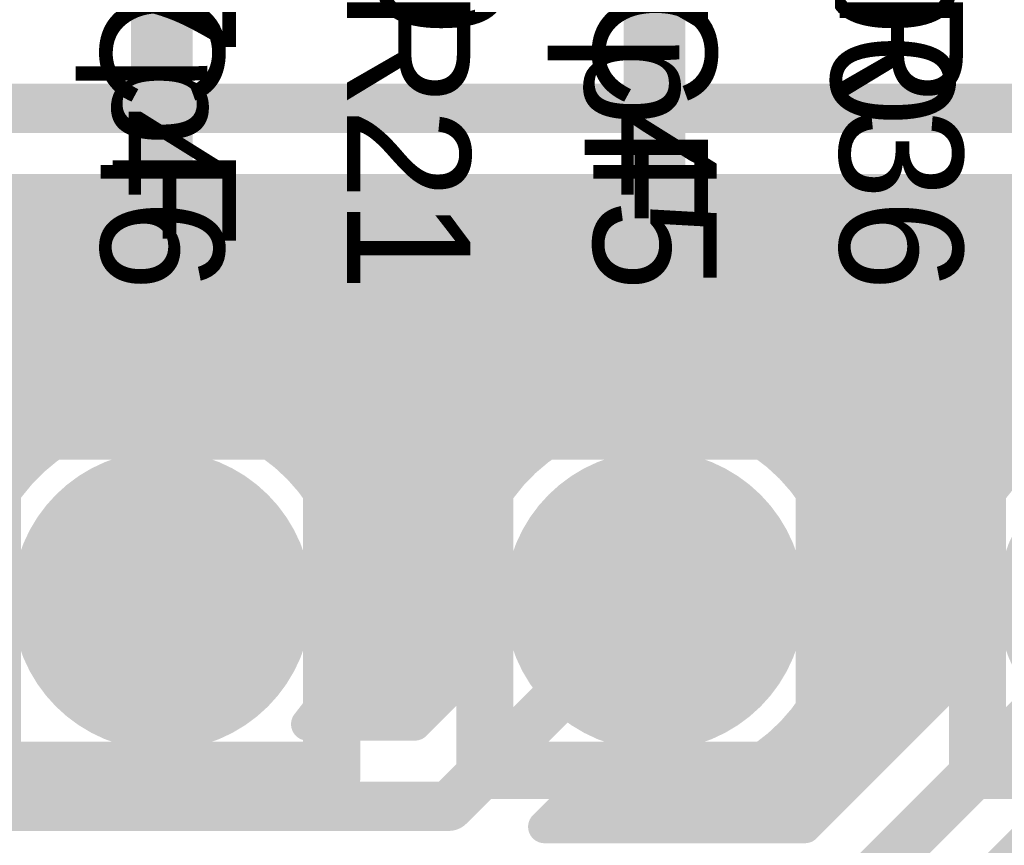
# Model space of a CAD drawing. Extents: x 7.17 to 14.1, y 4 to 11.75.
# Tile 119 of 189: x 10.07 to 10.31, y 7.8 to 8. Entities that reach past the tile are written whole.
import ezdxf

# ---------------------------------------------------------------- set-up
doc = ezdxf.new("R2010")
doc.units = 0
doc.layers.get('0').update_dxf_attribs({"linetype": 'CONTINUOUS'})
for name, color, linetype in [('BOTTOMLAYER', 5, 'CONTINUOUS'), ('BOTTOMSOLDER', 6, 'CONTINUOUS'), ('MECHANICAL1', 6, 'CONTINUOUS'), ('MULTILAYER', 9, 'CONTINUOUS'), ('TOPLAYER', 1, 'CONTINUOUS'), ('TOPOVERLAY', 2, 'CONTINUOUS'), ('TOPSOLDER', 216, 'CONTINUOUS')]:
    doc.layers.add(name, color=color, linetype=linetype)

# ---------------------------------------------------------------- blocks, each defined once
blk = doc.blocks.new('TEST_POINT_PAD_3_102')
at = {"layer": 'BOTTOMSOLDER', "const_width": 0.0365}
blk.add_lwpolyline([(-0.01825, 0, 1), (0.01825, 0, 1)], format="xyb", close=True, dxfattribs=at)
at = {"layer": 'MECHANICAL1', "const_width": 0.01}
for points in [[(0, 0.03937), (-0.03937, 0.03937)], [(-0.03937, -0.03937), (-0.03937, 0.03937)], [(0.03937, 0.03937), (0, 0.03937)], [(0.03937, -0.03937), (0.03937, 0.03937)], [(0.03937, -0.03937), (-0.03937, -0.03937)]]:
    blk.add_lwpolyline(points, dxfattribs=at)
at = {"layer": 'MECHANICAL1', "const_width": 0.005}
for points in [[(-0.04187, 0.03937, 1), (-0.03687, 0.03937, 1)], [(-0.04187, 0.03937, 1), (-0.03687, 0.03937, 1)], [(-0.0025, 0.03937, 1), (0.0025, 0.03937, 1)], [(-0.0025, 0.03937, 1), (0.0025, 0.03937, 1)], [(0.03687, 0.03937, 1), (0.04187, 0.03937, 1)], [(0.03687, 0.03937, 1), (0.04187, 0.03937, 1)], [(-0.04187, -0.03937, 1), (-0.03687, -0.03937, 1)], [(-0.04187, -0.03937, 1), (-0.03687, -0.03937, 1)], [(0.03687, -0.03937, 1), (0.04187, -0.03937, 1)], [(0.03687, -0.03937, 1), (0.04187, -0.03937, 1)]]:
    blk.add_lwpolyline(points, format="xyb", close=True, dxfattribs=at)
at = {"layer": 'MULTILAYER', "const_width": 0.0325}
blk.add_lwpolyline([(-0.01625, 0, 1), (0.01625, 0, 1)], format="xyb", close=True, dxfattribs=at)
at = {"layer": 'TOPOVERLAY', "const_width": 0.01}
for points in [[(0.043307, 0.043307), (-0.043307, 0.043307)], [(-0.043307, -0.043307), (-0.043307, 0.043307)], [(0.043307, 0.03937), (0.043307, 0.043307)], [(0.043307, -0.043307), (0.043307, 0.03937)], [(0.043307, -0.043307), (-0.043307, -0.043307)]]:
    blk.add_lwpolyline(points, dxfattribs=at)
at = {"layer": 'TOPOVERLAY', "const_width": 0.005}
for points in [[(-0.045807, 0.043307, 1), (-0.040807, 0.043307, 1)], [(-0.045807, 0.043307, 1), (-0.040807, 0.043307, 1)], [(0.040807, 0.043307, 1), (0.045807, 0.043307, 1)], [(0.040807, 0.043307, 1), (0.045807, 0.043307, 1)], [(0.040807, 0.03937, 1), (0.045807, 0.03937, 1)], [(0.040807, 0.03937, 1), (0.045807, 0.03937, 1)], [(-0.045807, -0.043307, 1), (-0.040807, -0.043307, 1)], [(-0.045807, -0.043307, 1), (-0.040807, -0.043307, 1)], [(0.040807, -0.043307, 1), (0.045807, -0.043307, 1)], [(0.040807, -0.043307, 1), (0.045807, -0.043307, 1)]]:
    blk.add_lwpolyline(points, format="xyb", close=True, dxfattribs=at)
at = {"layer": 'TOPSOLDER', "const_width": 0.0365}
blk.add_lwpolyline([(-0.01825, 0, 1), (0.01825, 0, 1)], format="xyb", close=True, dxfattribs=at)
blk = doc.blocks.new('TEST_POINT_PAD_3_112')
at = {"layer": 'BOTTOMSOLDER', "const_width": 0.0365}
blk.add_lwpolyline([(-0.01825, 0, 1), (0.01825, 0, 1)], format="xyb", close=True, dxfattribs=at)
at = {"layer": 'MECHANICAL1', "const_width": 0.01}
for points in [[(-0.03937, -0.03937), (-0.03937, 0.03937)], [(0, 0.03937), (-0.03937, 0.03937)], [(0.03937, 0.03937), (0, 0.03937)], [(0.03937, -0.03937), (0.03937, 0.03937)], [(0.03937, -0.03937), (-0.03937, -0.03937)]]:
    blk.add_lwpolyline(points, dxfattribs=at)
at = {"layer": 'MECHANICAL1', "const_width": 0.005}
for points in [[(-0.04187, 0.03937, 1), (-0.03687, 0.03937, 1)], [(-0.04187, 0.03937, 1), (-0.03687, 0.03937, 1)], [(-0.0025, 0.03937, 1), (0.0025, 0.03937, 1)], [(-0.0025, 0.03937, 1), (0.0025, 0.03937, 1)], [(0.03687, 0.03937, 1), (0.04187, 0.03937, 1)], [(0.03687, 0.03937, 1), (0.04187, 0.03937, 1)], [(-0.04187, -0.03937, 1), (-0.03687, -0.03937, 1)], [(-0.04187, -0.03937, 1), (-0.03687, -0.03937, 1)], [(0.03687, -0.03937, 1), (0.04187, -0.03937, 1)], [(0.03687, -0.03937, 1), (0.04187, -0.03937, 1)]]:
    blk.add_lwpolyline(points, format="xyb", close=True, dxfattribs=at)
at = {"layer": 'MULTILAYER', "const_width": 0.0325}
blk.add_lwpolyline([(-0.01625, 0, 1), (0.01625, 0, 1)], format="xyb", close=True, dxfattribs=at)
at = {"layer": 'TOPOVERLAY', "const_width": 0.01}
for points in [[(-0.043307, -0.043307), (-0.043307, 0.043307)], [(0.043307, 0.043307), (-0.043307, 0.043307)], [(0.043307, 0.03937), (0.043307, 0.043307)], [(0.043307, -0.043307), (0.043307, 0.03937)], [(0.043307, -0.043307), (-0.043307, -0.043307)]]:
    blk.add_lwpolyline(points, dxfattribs=at)
at = {"layer": 'TOPOVERLAY', "const_width": 0.005}
for points in [[(-0.045807, 0.043307, 1), (-0.040807, 0.043307, 1)], [(-0.045807, 0.043307, 1), (-0.040807, 0.043307, 1)], [(0.040807, 0.043307, 1), (0.045807, 0.043307, 1)], [(0.040807, 0.043307, 1), (0.045807, 0.043307, 1)], [(0.040807, 0.03937, 1), (0.045807, 0.03937, 1)], [(0.040807, 0.03937, 1), (0.045807, 0.03937, 1)], [(-0.045807, -0.043307, 1), (-0.040807, -0.043307, 1)], [(-0.045807, -0.043307, 1), (-0.040807, -0.043307, 1)], [(0.040807, -0.043307, 1), (0.045807, -0.043307, 1)], [(0.040807, -0.043307, 1), (0.045807, -0.043307, 1)]]:
    blk.add_lwpolyline(points, format="xyb", close=True, dxfattribs=at)
at = {"layer": 'TOPSOLDER', "const_width": 0.0365}
blk.add_lwpolyline([(-0.01825, 0, 1), (0.01825, 0, 1)], format="xyb", close=True, dxfattribs=at)
blk = doc.blocks.new('TEST_POINT_PAD_3_113')
at = {"layer": 'BOTTOMSOLDER', "const_width": 0.0365}
blk.add_lwpolyline([(-0.01825, 0, 1), (0.01825, 0, 1)], format="xyb", close=True, dxfattribs=at)
at = {"layer": 'MECHANICAL1', "const_width": 0.01}
for points in [[(0, 0.03937), (-0.03937, 0.03937)], [(-0.03937, -0.03937), (-0.03937, 0.03937)], [(0.03937, 0.03937), (0, 0.03937)], [(0.03937, -0.03937), (0.03937, 0.03937)], [(0.03937, -0.03937), (-0.03937, -0.03937)]]:
    blk.add_lwpolyline(points, dxfattribs=at)
at = {"layer": 'MECHANICAL1', "const_width": 0.005}
for points in [[(-0.04187, 0.03937, 1), (-0.03687, 0.03937, 1)], [(-0.04187, 0.03937, 1), (-0.03687, 0.03937, 1)], [(-0.0025, 0.03937, 1), (0.0025, 0.03937, 1)], [(-0.0025, 0.03937, 1), (0.0025, 0.03937, 1)], [(0.03687, 0.03937, 1), (0.04187, 0.03937, 1)], [(0.03687, 0.03937, 1), (0.04187, 0.03937, 1)], [(-0.04187, -0.03937, 1), (-0.03687, -0.03937, 1)], [(-0.04187, -0.03937, 1), (-0.03687, -0.03937, 1)], [(0.03687, -0.03937, 1), (0.04187, -0.03937, 1)], [(0.03687, -0.03937, 1), (0.04187, -0.03937, 1)]]:
    blk.add_lwpolyline(points, format="xyb", close=True, dxfattribs=at)
at = {"layer": 'MULTILAYER', "const_width": 0.0325}
blk.add_lwpolyline([(-0.01625, 0, 1), (0.01625, 0, 1)], format="xyb", close=True, dxfattribs=at)
at = {"layer": 'TOPOVERLAY', "const_width": 0.01}
for points in [[(0.043307, 0.043307), (-0.043307, 0.043307)], [(-0.043307, -0.043307), (-0.043307, 0.043307)], [(0.043307, 0.03937), (0.043307, 0.043307)], [(0.043307, -0.043307), (0.043307, 0.03937)], [(0.043307, -0.043307), (-0.043307, -0.043307)]]:
    blk.add_lwpolyline(points, dxfattribs=at)
at = {"layer": 'TOPOVERLAY', "const_width": 0.005}
for points in [[(-0.045807, 0.043307, 1), (-0.040807, 0.043307, 1)], [(-0.045807, 0.043307, 1), (-0.040807, 0.043307, 1)], [(0.040807, 0.043307, 1), (0.045807, 0.043307, 1)], [(0.040807, 0.043307, 1), (0.045807, 0.043307, 1)], [(0.040807, 0.03937, 1), (0.045807, 0.03937, 1)], [(0.040807, 0.03937, 1), (0.045807, 0.03937, 1)], [(-0.045807, -0.043307, 1), (-0.040807, -0.043307, 1)], [(-0.045807, -0.043307, 1), (-0.040807, -0.043307, 1)], [(0.040807, -0.043307, 1), (0.045807, -0.043307, 1)], [(0.040807, -0.043307, 1), (0.045807, -0.043307, 1)]]:
    blk.add_lwpolyline(points, format="xyb", close=True, dxfattribs=at)
at = {"layer": 'TOPSOLDER', "const_width": 0.0365}
blk.add_lwpolyline([(-0.01825, 0, 1), (0.01825, 0, 1)], format="xyb", close=True, dxfattribs=at)

msp = doc.modelspace()

# ---------------------------------------------------------------- linework, layer by layer
at = {"layer": 'BOTTOMLAYER'}
for points, const_width in [([(9.997405, 7.979904), (10.402405, 7.979904)], 0.012), ([(9.987182, 7.88), (10.067086, 7.959904)], 0.008), ([(9.994253, 7.88), (10.074157, 7.959904)], 0.008), ([(10.001324, 7.88), (10.081228, 7.959904)], 0.008), ([(10.005689, 7.959904), (10.378069, 7.959904)], 0.008), ([(10.007703, 7.959904), (10.071999, 7.895608)], 0.008), ([(10.008395, 7.88), (10.088299, 7.959904)], 0.008), ([(10.014774, 7.959904), (10.076037, 7.898641)], 0.008), ([(10.015466, 7.88), (10.09537, 7.959904)], 0.008), ([(10.021845, 7.959904), (10.080479, 7.90127)], 0.008), ([(10.022537, 7.88), (10.102441, 7.959904)], 0.008), ([(10.028916, 7.959904), (10.085362, 7.903458)], 0.008), ([(10.029608, 7.88), (10.109512, 7.959904)], 0.008), ([(10.035987, 7.959904), (10.090749, 7.905142)], 0.008), ([(10.036679, 7.88), (10.116584, 7.959904)], 0.008), ([(10.043058, 7.959904), (10.096749, 7.906213)], 0.008), ([(10.043751, 7.88), (10.123655, 7.959904)], 0.008), ([(10.05013, 7.959904), (10.103563, 7.90647)], 0.008), ([(10.050822, 7.88), (10.130726, 7.959904)], 0.008), ([(10.057201, 7.959904), (10.111634, 7.905471)], 0.008), ([(10.064272, 7.959904), (10.122472, 7.901704)], 0.008), ([(10.071343, 7.959904), (10.175609, 7.855638)], 0.008), ([(10.077433, 7.89954), (10.137797, 7.959904)], 0.008), ([(10.078414, 7.959904), (10.17549, 7.862828)], 0.008), ([(10.085485, 7.959904), (10.176301, 7.869088)], 0.008), ([(10.089883, 7.904919), (10.144868, 7.959904)], 0.008), ([(10.092556, 7.959904), (10.177782, 7.874678)], 0.008), ([(10.098403, 7.906368), (10.151939, 7.959904)], 0.008), ([(10.099627, 7.959904), (10.179799, 7.879733)], 0.008), ([(10.105469, 7.906363), (10.15901, 7.959904)], 0.008), ([(10.106698, 7.959904), (10.182275, 7.884327)], 0.008), ([(10.111645, 7.905468), (10.166081, 7.959904)], 0.008), ([(10.113769, 7.959904), (10.185167, 7.888507)], 0.008), ([(10.117171, 7.903922), (10.173152, 7.959904)], 0.008), ([(10.12084, 7.959904), (10.188449, 7.892296)], 0.008), ([(10.12217, 7.901851), (10.180223, 7.959904)], 0.008), ([(10.126717, 7.899326), (10.187295, 7.959904)], 0.008), ([(10.127912, 7.959904), (10.192113, 7.895703)], 0.008), ([(10.130852, 7.89639), (10.194366, 7.959904)], 0.008), ([(10.134598, 7.893066), (10.201437, 7.959904)], 0.008), ([(10.134983, 7.959904), (10.196162, 7.898725)], 0.008), ([(10.137963, 7.88936), (10.208508, 7.959904)], 0.008), ([(10.140941, 7.885266), (10.215579, 7.959904)], 0.008), ([(10.142054, 7.959904), (10.200617, 7.901341)], 0.008), ([(10.14351, 7.880764), (10.22265, 7.959904)], 0.008), ([(10.145632, 7.875815), (10.229721, 7.959904)], 0.008), ([(10.147238, 7.870349), (10.236792, 7.959904)], 0.008), ([(10.148209, 7.86425), (10.243863, 7.959904)], 0.008), ([(10.148325, 7.857295), (10.250934, 7.959904)], 0.008), ([(10.149125, 7.959904), (10.205513, 7.903516)], 0.008), ([(10.156196, 7.959904), (10.210917, 7.905183)], 0.008), ([(10.163267, 7.959904), (10.216937, 7.906234)], 0.008), ([(10.170338, 7.959904), (10.22378, 7.906462)], 0.008), ([(10.177409, 7.959904), (10.231901, 7.905413)], 0.008), ([(10.184456, 7.959904), (10.242839, 7.901521)], 0.008), ([(10.191527, 7.959904), (10.29559, 7.855841)], 0.008), ([(10.197967, 7.899866), (10.258005, 7.959904)], 0.008), ([(10.198598, 7.959904), (10.295501, 7.863001)], 0.008), ([(10.205669, 7.959904), (10.296332, 7.869242)], 0.008), ([(10.210167, 7.904994), (10.265077, 7.959904)], 0.008), ([(10.21274, 7.959904), (10.297828, 7.874817)], 0.008), ([(10.218628, 7.906384), (10.272148, 7.959904)], 0.008), ([(10.219812, 7.959904), (10.299857, 7.879858)], 0.008), ([(10.225663, 7.906348), (10.279219, 7.959904)], 0.008), ([(10.226883, 7.959904), (10.302345, 7.884441)], 0.008), ([(10.231817, 7.905431), (10.28629, 7.959904)], 0.008), ([(10.233954, 7.959904), (10.305247, 7.88861)], 0.008), ([(10.237325, 7.903868), (10.293361, 7.959904)], 0.008), ([(10.241025, 7.959904), (10.30854, 7.892389)], 0.008), ([(10.242311, 7.901783), (10.300432, 7.959904)], 0.008), ([(10.246845, 7.899246), (10.307503, 7.959904)], 0.008), ([(10.248096, 7.959904), (10.312213, 7.895787)], 0.008), ([(10.250968, 7.896298), (10.314574, 7.959904)], 0.008), ([(10.254703, 7.892962), (10.321645, 7.959904)], 0.008), ([(10.255167, 7.959904), (10.316273, 7.898798)], 0.008), ([(10.258057, 7.889244), (10.328717, 7.959904)], 0.008), ([(10.261023, 7.885139), (10.335788, 7.959904)], 0.008), ([(10.262238, 7.959904), (10.320738, 7.901404)], 0.008), ([(10.26358, 7.880625), (10.342859, 7.959904)], 0.008), ([(10.265687, 7.875661), (10.34993, 7.959904)], 0.008), ([(10.267276, 7.870179), (10.357001, 7.959904)], 0.008), ([(10.268227, 7.864058), (10.364072, 7.959904)], 0.008), ([(10.268312, 7.857073), (10.371143, 7.959904)], 0.008), ([(10.269309, 7.959904), (10.325647, 7.903566)], 0.008), ([(10.27638, 7.959904), (10.331065, 7.905219)], 0.008), ([(10.283451, 7.959904), (10.337104, 7.906252)], 0.008), ([(10.290522, 7.959904), (10.343972, 7.906454)], 0.008), ([(10.297594, 7.959904), (10.352138, 7.90536)], 0.008), ([(10.304665, 7.959904), (10.363266, 7.901303)], 0.008), ([(10.00316, 7.957375), (10.068347, 7.892189)], 0.008), ([(9.999625, 7.95384), (10.065076, 7.888389)], 0.008), ([(10.147079, 7.848977), (10.182038, 7.883937)], 0.008), ([(10.26701, 7.8487), (10.301736, 7.883425)], 0.008), ([(10.143608, 7.880568), (10.177292, 7.846883)], 0.008), ([(10.263425, 7.880935), (10.297217, 7.847143)], 0.008), ([(10.142505, 7.837332), (10.17691, 7.871737)], 0.008), ([(10.147375, 7.86973), (10.175362, 7.841742)], 0.008), ([(10.262232, 7.836851), (10.296837, 7.871456)], 0.008), ([(10.267317, 7.869997), (10.295467, 7.841847)], 0.008), ([(10.142148, 7.829904), (10.17552, 7.863276)], 0.008), ([(10.237356, 7.804904), (10.295504, 7.863052)], 0.008), ([(9.257501, 7.86), (10.101904, 7.86)], 0.012), ([(10.148374, 7.861659), (10.171827, 7.838207)], 0.008), ([(10.171808, 7.809904), (10.221904, 7.86)], 0.012), ([(10.266808, 7.784904), (10.341904, 7.86)], 0.012), ([(10.268366, 7.861876), (10.291931, 7.838311)], 0.008), ([(10.149219, 7.829904), (10.175556, 7.856241)], 0.008), ([(10.244428, 7.804904), (10.295572, 7.856049)], 0.008), ([(10.148117, 7.854845), (10.168291, 7.834671)], 0.008), ([(10.268138, 7.855033), (10.288396, 7.834776)], 0.008), ([(10.147046, 7.848845), (10.164756, 7.831136)], 0.008), ([(10.15629, 7.829904), (10.176473, 7.850087)], 0.008), ([(10.251499, 7.804904), (10.296511, 7.849916)], 0.008), ([(10.267087, 7.849013), (10.28486, 7.83124)], 0.008), ([(10.145362, 7.843458), (10.158916, 7.829904)], 0.008), ([(10.163361, 7.829904), (10.178036, 7.844579)], 0.008), ([(10.163524, 7.829904), (10.178078, 7.844458)], 0.008), ([(10.258524, 7.804904), (10.298078, 7.844458)], 0.008), ([(10.26542, 7.843609), (10.281324, 7.827705)], 0.008), ([(10.143174, 7.838575), (10.151845, 7.829904)], 0.008), ([(10.263245, 7.838713), (10.277789, 7.824169)], 0.008), ([(10.140545, 7.834133), (10.144774, 7.829904)], 0.008), ([(10.260629, 7.834258), (10.274253, 7.820633)], 0.008), ([(10.137351, 7.829904), (10.163524, 7.829904)], 0.008), ([(10.257607, 7.830209), (10.270718, 7.817098)], 0.008), ([(10.2542, 7.826545), (10.267182, 7.813562)], 0.008), ([(10.250411, 7.823263), (10.263647, 7.810027)], 0.008), ([(10.230285, 7.804904), (10.245053, 7.819672)], 0.008), ([(10.246231, 7.820371), (10.260111, 7.806491)], 0.008), ([(10.241637, 7.817895), (10.254627, 7.804904)], 0.008), ([(10.106851, 7.596617), (10.326396, 7.816162)], 0.008), ([(10.195092, 7.804904), (10.206362, 7.816174)], 0.008), ([(10.202001, 7.804904), (10.211725, 7.814628)], 0.008), ([(10.208787, 7.815388), (10.219272, 7.804904)], 0.008), ([(10.223214, 7.804904), (10.233204, 7.814894)], 0.008), ([(10.236583, 7.815878), (10.247556, 7.804904)], 0.008), ([(10.280982, 7.770794), (10.326362, 7.816174)], 0.008), ([(10.203646, 7.813458), (10.212201, 7.804904)], 0.008), ([(10.209072, 7.804904), (10.217845, 7.813677)], 0.008), ([(10.216143, 7.804904), (10.224831, 7.813592)], 0.008), ([(10.217542, 7.813705), (10.226343, 7.804904)], 0.008), ([(10.224732, 7.813586), (10.233414, 7.804904)], 0.008), ([(10.230992, 7.814397), (10.240485, 7.804904)], 0.008), ([(10.047405, 7.809904), (10.171808, 7.809904)], 0.012), ([(10.200111, 7.809923), (10.205129, 7.804904)], 0.008), ([(10.195092, 7.804904), (10.258524, 7.804904)], 0.008), ([(10.309609, 7.79942), (11.554852, 6.554177)], 0.008)]:
    msp.add_lwpolyline(points, dxfattribs=dict(at, const_width=const_width))
for points, const_width in [([(10.062272, 7.959904, 1), (10.066272, 7.959904, 1)], 0.004), ([(10.065086, 7.959904, 1), (10.069086, 7.959904, 1)], 0.004), ([(10.069343, 7.959904, 1), (10.073343, 7.959904, 1)], 0.004), ([(10.072157, 7.959904, 1), (10.076157, 7.959904, 1)], 0.004), ([(10.076414, 7.959904, 1), (10.080414, 7.959904, 1)], 0.004), ([(10.079228, 7.959904, 1), (10.083228, 7.959904, 1)], 0.004), ([(10.083485, 7.959904, 1), (10.087485, 7.959904, 1)], 0.004), ([(10.086299, 7.959904, 1), (10.090299, 7.959904, 1)], 0.004), ([(10.090556, 7.959904, 1), (10.094556, 7.959904, 1)], 0.004), ([(10.09337, 7.959904, 1), (10.09737, 7.959904, 1)], 0.004), ([(10.097627, 7.959904, 1), (10.101627, 7.959904, 1)], 0.004), ([(10.100441, 7.959904, 1), (10.104441, 7.959904, 1)], 0.004), ([(10.104698, 7.959904, 1), (10.108698, 7.959904, 1)], 0.004), ([(10.107512, 7.959904, 1), (10.111512, 7.959904, 1)], 0.004), ([(10.111769, 7.959904, 1), (10.115769, 7.959904, 1)], 0.004), ([(10.114584, 7.959904, 1), (10.118583, 7.959904, 1)], 0.004), ([(10.11884, 7.959904, 1), (10.122841, 7.959904, 1)], 0.004), ([(10.121655, 7.959904, 1), (10.125655, 7.959904, 1)], 0.004), ([(10.125912, 7.959904, 1), (10.129912, 7.959904, 1)], 0.004), ([(10.128726, 7.959904, 1), (10.132726, 7.959904, 1)], 0.004), ([(10.132983, 7.959904, 1), (10.136983, 7.959904, 1)], 0.004), ([(10.135797, 7.959904, 1), (10.139797, 7.959904, 1)], 0.004), ([(10.140054, 7.959904, 1), (10.144054, 7.959904, 1)], 0.004), ([(10.142868, 7.959904, 1), (10.146868, 7.959904, 1)], 0.004), ([(10.147125, 7.959904, 1), (10.151125, 7.959904, 1)], 0.004), ([(10.149939, 7.959904, 1), (10.153939, 7.959904, 1)], 0.004), ([(10.154196, 7.959904, 1), (10.158196, 7.959904, 1)], 0.004), ([(10.15701, 7.959904, 1), (10.16101, 7.959904, 1)], 0.004), ([(10.161267, 7.959904, 1), (10.165267, 7.959904, 1)], 0.004), ([(10.164081, 7.959904, 1), (10.168081, 7.959904, 1)], 0.004), ([(10.168338, 7.959904, 1), (10.172338, 7.959904, 1)], 0.004), ([(10.171152, 7.959904, 1), (10.175152, 7.959904, 1)], 0.004), ([(10.175409, 7.959904, 1), (10.179409, 7.959904, 1)], 0.004), ([(10.178223, 7.959904, 1), (10.182223, 7.959904, 1)], 0.004), ([(10.182456, 7.959904, 1), (10.186456, 7.959904, 1)], 0.004), ([(10.185294, 7.959904, 1), (10.189295, 7.959904, 1)], 0.004), ([(10.189527, 7.959904, 1), (10.193527, 7.959904, 1)], 0.004), ([(10.192366, 7.959904, 1), (10.196366, 7.959904, 1)], 0.004), ([(10.196598, 7.959904, 1), (10.200598, 7.959904, 1)], 0.004), ([(10.199437, 7.959904, 1), (10.203437, 7.959904, 1)], 0.004), ([(10.203669, 7.959904, 1), (10.207669, 7.959904, 1)], 0.004), ([(10.206508, 7.959904, 1), (10.210508, 7.959904, 1)], 0.004), ([(10.21074, 7.959904, 1), (10.21474, 7.959904, 1)], 0.004), ([(10.213579, 7.959904, 1), (10.217579, 7.959904, 1)], 0.004), ([(10.217811, 7.959904, 1), (10.221811, 7.959904, 1)], 0.004), ([(10.22065, 7.959904, 1), (10.22465, 7.959904, 1)], 0.004), ([(10.224883, 7.959904, 1), (10.228883, 7.959904, 1)], 0.004), ([(10.227721, 7.959904, 1), (10.231721, 7.959904, 1)], 0.004), ([(10.231954, 7.959904, 1), (10.235954, 7.959904, 1)], 0.004), ([(10.234792, 7.959904, 1), (10.238792, 7.959904, 1)], 0.004), ([(10.239025, 7.959904, 1), (10.243025, 7.959904, 1)], 0.004), ([(10.241863, 7.959904, 1), (10.245863, 7.959904, 1)], 0.004), ([(10.246096, 7.959904, 1), (10.250096, 7.959904, 1)], 0.004), ([(10.248934, 7.959904, 1), (10.252934, 7.959904, 1)], 0.004), ([(10.253167, 7.959904, 1), (10.257167, 7.959904, 1)], 0.004), ([(10.256006, 7.959904, 1), (10.260006, 7.959904, 1)], 0.004), ([(10.260238, 7.959904, 1), (10.264238, 7.959904, 1)], 0.004), ([(10.263077, 7.959904, 1), (10.267077, 7.959904, 1)], 0.004), ([(10.267309, 7.959904, 1), (10.271309, 7.959904, 1)], 0.004), ([(10.270148, 7.959904, 1), (10.274148, 7.959904, 1)], 0.004), ([(10.27438, 7.959904, 1), (10.27838, 7.959904, 1)], 0.004), ([(10.277219, 7.959904, 1), (10.281219, 7.959904, 1)], 0.004), ([(10.281451, 7.959904, 1), (10.285451, 7.959904, 1)], 0.004), ([(10.28429, 7.959904, 1), (10.28829, 7.959904, 1)], 0.004), ([(10.288522, 7.959904, 1), (10.292523, 7.959904, 1)], 0.004), ([(10.291361, 7.959904, 1), (10.295361, 7.959904, 1)], 0.004), ([(10.295594, 7.959904, 1), (10.299594, 7.959904, 1)], 0.004), ([(10.298432, 7.959904, 1), (10.302432, 7.959904, 1)], 0.004), ([(10.302665, 7.959904, 1), (10.306665, 7.959904, 1)], 0.004), ([(10.305503, 7.959904, 1), (10.309503, 7.959904, 1)], 0.004), ([(10.094749, 7.906213, 1), (10.098749, 7.906213, 1)], 0.004), ([(10.096403, 7.906368, 1), (10.100403, 7.906368, 1)], 0.004), ([(10.101563, 7.90647, 1), (10.105563, 7.90647, 1)], 0.004), ([(10.103469, 7.906363, 1), (10.107469, 7.906363, 1)], 0.004), ([(10.214937, 7.906234, 1), (10.218937, 7.906234, 1)], 0.004), ([(10.216628, 7.906384, 1), (10.220628, 7.906384, 1)], 0.004), ([(10.22178, 7.906462, 1), (10.22578, 7.906462, 1)], 0.004), ([(10.223663, 7.906348, 1), (10.227663, 7.906348, 1)], 0.004), ([(10.083362, 7.903458, 1), (10.087362, 7.903458, 1)], 0.004), ([(10.087883, 7.904919, 1), (10.091883, 7.904919, 1)], 0.004), ([(10.088749, 7.905142, 1), (10.092749, 7.905142, 1)], 0.004), ([(10.109634, 7.905471, 1), (10.113634, 7.905471, 1)], 0.004), ([(10.109645, 7.905468, 1), (10.113645, 7.905468, 1)], 0.004), ([(10.115171, 7.903922, 1), (10.119171, 7.903922, 1)], 0.004), ([(10.203513, 7.903516, 1), (10.207513, 7.903516, 1)], 0.004), ([(10.208167, 7.904994, 1), (10.212167, 7.904994, 1)], 0.004), ([(10.208917, 7.905183, 1), (10.212917, 7.905183, 1)], 0.004), ([(10.229817, 7.905431, 1), (10.233817, 7.905431, 1)], 0.004), ([(10.2299, 7.905413, 1), (10.233901, 7.905413, 1)], 0.004), ([(10.235325, 7.903868, 1), (10.239325, 7.903868, 1)], 0.004), ([(10.078479, 7.90127, 1), (10.082479, 7.90127, 1)], 0.004), ([(10.120171, 7.901851, 1), (10.12417, 7.901851, 1)], 0.004), ([(10.120472, 7.901704, 1), (10.124472, 7.901704, 1)], 0.004), ([(10.198617, 7.901341, 1), (10.202617, 7.901341, 1)], 0.004), ([(10.240311, 7.901783, 1), (10.244311, 7.901783, 1)], 0.004), ([(10.240839, 7.901521, 1), (10.244839, 7.901521, 1)], 0.004), ([(10.074037, 7.898641, 1), (10.078037, 7.898641, 1)], 0.004), ([(10.075433, 7.89954, 1), (10.079433, 7.89954, 1)], 0.004), ([(10.124717, 7.899326, 1), (10.128717, 7.899326, 1)], 0.004), ([(10.194162, 7.898725, 1), (10.198162, 7.898725, 1)], 0.004), ([(10.195967, 7.899866, 1), (10.199967, 7.899866, 1)], 0.004), ([(10.244845, 7.899246, 1), (10.248845, 7.899246, 1)], 0.004), ([(10.128852, 7.89639, 1), (10.132852, 7.89639, 1)], 0.004), ([(10.248968, 7.896298, 1), (10.252968, 7.896298, 1)], 0.004), ([(10.069999, 7.895608, 1), (10.073999, 7.895608, 1)], 0.004), ([(10.190112, 7.895703, 1), (10.194112, 7.895703, 1)], 0.004), ([(10.066347, 7.892189, 1), (10.070347, 7.892189, 1)], 0.004), ([(10.132598, 7.893066, 1), (10.136598, 7.893066, 1)], 0.004), ([(10.186449, 7.892296, 1), (10.190449, 7.892296, 1)], 0.004), ([(10.252703, 7.892962, 1), (10.256703, 7.892962, 1)], 0.004), ([(10.30654, 7.892389, 1), (10.31054, 7.892389, 1)], 0.004), ([(10.135963, 7.88936, 1), (10.139963, 7.88936, 1)], 0.004), ([(10.256057, 7.889244, 1), (10.260057, 7.889244, 1)], 0.004), ([(10.063076, 7.888389, 1), (10.067076, 7.888389, 1)], 0.004), ([(10.183167, 7.888507, 1), (10.187167, 7.888507, 1)], 0.004), ([(10.303247, 7.88861, 1), (10.307247, 7.88861, 1)], 0.004), ([(10.138941, 7.885266, 1), (10.142941, 7.885266, 1)], 0.004), ([(10.180275, 7.884327, 1), (10.184275, 7.884327, 1)], 0.004), ([(10.259023, 7.885139, 1), (10.263023, 7.885139, 1)], 0.004), ([(10.300345, 7.884441, 1), (10.304345, 7.884441, 1)], 0.004), ([(10.180038, 7.883937, 1), (10.184038, 7.883937, 1)], 0.004), ([(10.299736, 7.883425, 1), (10.303736, 7.883425, 1)], 0.004), ([(10.14151, 7.880764, 1), (10.14551, 7.880764, 1)], 0.004), ([(10.141608, 7.880568, 1), (10.145608, 7.880568, 1)], 0.004), ([(10.177798, 7.879733, 1), (10.181798, 7.879733, 1)], 0.004), ([(10.261425, 7.880935, 1), (10.265425, 7.880935, 1)], 0.004), ([(10.26158, 7.880625, 1), (10.26558, 7.880625, 1)], 0.004), ([(10.297857, 7.879858, 1), (10.301858, 7.879858, 1)], 0.004), ([(10.143632, 7.875815, 1), (10.147632, 7.875815, 1)], 0.004), ([(10.175782, 7.874678, 1), (10.179782, 7.874678, 1)], 0.004), ([(10.263687, 7.875661, 1), (10.267687, 7.875661, 1)], 0.004), ([(10.295828, 7.874817, 1), (10.299828, 7.874817, 1)], 0.004), ([(10.145238, 7.870349, 1), (10.149238, 7.870349, 1)], 0.004), ([(10.145375, 7.86973, 1), (10.149375, 7.86973, 1)], 0.004), ([(10.17491, 7.871737, 1), (10.17891, 7.871737, 1)], 0.004), ([(10.265276, 7.870179, 1), (10.269276, 7.870179, 1)], 0.004), ([(10.265317, 7.869997, 1), (10.269317, 7.869997, 1)], 0.004), ([(10.294837, 7.871456, 1), (10.298837, 7.871456, 1)], 0.004), ([(10.174301, 7.869088, 1), (10.178301, 7.869088, 1)], 0.004), ([(10.294332, 7.869242, 1), (10.298332, 7.869242, 1)], 0.004), ([(10.146209, 7.86425, 1), (10.150209, 7.86425, 1)], 0.004), ([(10.17349, 7.862828, 1), (10.17749, 7.862828, 1)], 0.004), ([(10.173519, 7.863276, 1), (10.17752, 7.863276, 1)], 0.004), ([(10.266227, 7.864058, 1), (10.270226, 7.864058, 1)], 0.004), ([(10.293501, 7.863001, 1), (10.297501, 7.863001, 1)], 0.004), ([(10.293504, 7.863052, 1), (10.297504, 7.863052, 1)], 0.004), ([(10.098904, 7.86, 1), (10.104904, 7.86, 1)], 0.006), ([(10.146374, 7.861659, 1), (10.150374, 7.861659, 1)], 0.004), ([(10.218904, 7.86, 1), (10.224904, 7.86, 1)], 0.006), ([(10.266366, 7.861876, 1), (10.270366, 7.861876, 1)], 0.004), ([(10.146404, 7.86, 1), (10.150404, 7.86, 1)], 0.004), ([(10.146404, 7.86, 1), (10.150404, 7.86, 1)], 0.004), ([(10.266404, 7.86, 1), (10.270404, 7.86, 1)], 0.004), ([(10.266404, 7.86, 1), (10.270404, 7.86, 1)], 0.004), ([(10.146325, 7.857295, 1), (10.150325, 7.857295, 1)], 0.004), ([(10.173556, 7.856241, 1), (10.177556, 7.856241, 1)], 0.004), ([(10.173609, 7.855638, 1), (10.177609, 7.855638, 1)], 0.004), ([(10.266312, 7.857073, 1), (10.270312, 7.857073, 1)], 0.004), ([(10.293572, 7.856049, 1), (10.297572, 7.856049, 1)], 0.004), ([(10.29359, 7.855841, 1), (10.29759, 7.855841, 1)], 0.004), ([(10.146117, 7.854845, 1), (10.150117, 7.854845, 1)], 0.004), ([(10.266138, 7.855033, 1), (10.270138, 7.855033, 1)], 0.004), ([(10.145046, 7.848845, 1), (10.149046, 7.848845, 1)], 0.004), ([(10.145079, 7.848977, 1), (10.149079, 7.848977, 1)], 0.004), ([(10.174473, 7.850087, 1), (10.178473, 7.850087, 1)], 0.004), ([(10.26501, 7.8487, 1), (10.26901, 7.8487, 1)], 0.004), ([(10.265087, 7.849013, 1), (10.269087, 7.849013, 1)], 0.004), ([(10.294511, 7.849916, 1), (10.298511, 7.849916, 1)], 0.004), ([(10.175292, 7.846883, 1), (10.179292, 7.846883, 1)], 0.004), ([(10.295217, 7.847143, 1), (10.299217, 7.847143, 1)], 0.004), ([(10.143362, 7.843458, 1), (10.147362, 7.843458, 1)], 0.004), ([(10.176036, 7.844579, 1), (10.180036, 7.844579, 1)], 0.004), ([(10.176078, 7.844458, 1), (10.180078, 7.844458, 1)], 0.004), ([(10.176078, 7.844458, 1), (10.180078, 7.844458, 1)], 0.004), ([(10.263419, 7.843609, 1), (10.26742, 7.843609, 1)], 0.004), ([(10.296078, 7.844458, 1), (10.300078, 7.844458, 1)], 0.004), ([(10.296078, 7.844458, 1), (10.300078, 7.844458, 1)], 0.004), ([(10.173362, 7.841742, 1), (10.177362, 7.841742, 1)], 0.004), ([(10.293467, 7.841847, 1), (10.297467, 7.841847, 1)], 0.004), ([(10.141174, 7.838575, 1), (10.145174, 7.838575, 1)], 0.004), ([(10.261245, 7.838713, 1), (10.265245, 7.838713, 1)], 0.004), ([(10.140505, 7.837332, 1), (10.144505, 7.837332, 1)], 0.004), ([(10.169827, 7.838207, 1), (10.173827, 7.838207, 1)], 0.004), ([(10.260232, 7.836851, 1), (10.264232, 7.836851, 1)], 0.004), ([(10.289931, 7.838311, 1), (10.293931, 7.838311, 1)], 0.004), ([(10.138545, 7.834133, 1), (10.142545, 7.834133, 1)], 0.004), ([(10.166291, 7.834671, 1), (10.170291, 7.834671, 1)], 0.004), ([(10.258629, 7.834258, 1), (10.262629, 7.834258, 1)], 0.004), ([(10.286395, 7.834776, 1), (10.290396, 7.834776, 1)], 0.004), ([(10.135351, 7.829904, 1), (10.139351, 7.829904, 1)], 0.004), ([(10.135351, 7.829904, 1), (10.139351, 7.829904, 1)], 0.004), ([(10.140148, 7.829904, 1), (10.144148, 7.829904, 1)], 0.004), ([(10.142774, 7.829904, 1), (10.146774, 7.829904, 1)], 0.004), ([(10.147219, 7.829904, 1), (10.151219, 7.829904, 1)], 0.004), ([(10.149845, 7.829904, 1), (10.153845, 7.829904, 1)], 0.004), ([(10.15429, 7.829904, 1), (10.15829, 7.829904, 1)], 0.004), ([(10.156916, 7.829904, 1), (10.160916, 7.829904, 1)], 0.004), ([(10.161361, 7.829904, 1), (10.165361, 7.829904, 1)], 0.004), ([(10.161524, 7.829904, 1), (10.165524, 7.829904, 1)], 0.004), ([(10.161524, 7.829904, 1), (10.165524, 7.829904, 1)], 0.004), ([(10.162756, 7.831136, 1), (10.166756, 7.831136, 1)], 0.004), ([(10.255607, 7.830209, 1), (10.259607, 7.830209, 1)], 0.004), ([(10.28286, 7.83124, 1), (10.28686, 7.83124, 1)], 0.004), ([(10.2522, 7.826545, 1), (10.2562, 7.826545, 1)], 0.004), ([(10.279324, 7.827705, 1), (10.283324, 7.827705, 1)], 0.004), ([(10.275789, 7.824169, 1), (10.279789, 7.824169, 1)], 0.004), ([(10.248411, 7.823263, 1), (10.252411, 7.823263, 1)], 0.004), ([(10.243053, 7.819672, 1), (10.247053, 7.819672, 1)], 0.004), ([(10.244231, 7.820371, 1), (10.248231, 7.820371, 1)], 0.004), ([(10.272253, 7.820633, 1), (10.276253, 7.820633, 1)], 0.004), ([(10.239637, 7.817895, 1), (10.243637, 7.817895, 1)], 0.004), ([(10.268718, 7.817098, 1), (10.272718, 7.817098, 1)], 0.004), ([(10.204362, 7.816174, 1), (10.208362, 7.816174, 1)], 0.004), ([(10.204362, 7.816174, 1), (10.208362, 7.816174, 1)], 0.004), ([(10.206787, 7.815388, 1), (10.210787, 7.815388, 1)], 0.004), ([(10.209725, 7.814628, 1), (10.213725, 7.814628, 1)], 0.004), ([(10.231204, 7.814894, 1), (10.235204, 7.814894, 1)], 0.004), ([(10.234583, 7.815878, 1), (10.238582, 7.815878, 1)], 0.004), ([(10.201646, 7.813458, 1), (10.205646, 7.813458, 1)], 0.004), ([(10.215542, 7.813705, 1), (10.219542, 7.813705, 1)], 0.004), ([(10.215846, 7.813677, 1), (10.219845, 7.813677, 1)], 0.004), ([(10.222732, 7.813586, 1), (10.226732, 7.813586, 1)], 0.004), ([(10.222831, 7.813592, 1), (10.226831, 7.813592, 1)], 0.004), ([(10.228992, 7.814397, 1), (10.232992, 7.814397, 1)], 0.004), ([(10.265182, 7.813562, 1), (10.269182, 7.813562, 1)], 0.004), ([(10.168808, 7.809904, 1), (10.174808, 7.809904, 1)], 0.006), ([(10.168808, 7.809904, 1), (10.174808, 7.809904, 1)], 0.006), ([(10.198111, 7.809923, 1), (10.202111, 7.809923, 1)], 0.004), ([(10.261647, 7.810027, 1), (10.265647, 7.810027, 1)], 0.004), ([(10.193092, 7.804904, 1), (10.197092, 7.804904, 1)], 0.004), ([(10.193092, 7.804904, 1), (10.197092, 7.804904, 1)], 0.004), ([(10.200001, 7.804904, 1), (10.204001, 7.804904, 1)], 0.004), ([(10.203129, 7.804904, 1), (10.20713, 7.804904, 1)], 0.004), ([(10.207072, 7.804904, 1), (10.211072, 7.804904, 1)], 0.004), ([(10.210201, 7.804904, 1), (10.214201, 7.804904, 1)], 0.004), ([(10.214143, 7.804904, 1), (10.218143, 7.804904, 1)], 0.004), ([(10.217272, 7.804904, 1), (10.221272, 7.804904, 1)], 0.004), ([(10.221214, 7.804904, 1), (10.225214, 7.804904, 1)], 0.004), ([(10.224343, 7.804904, 1), (10.228343, 7.804904, 1)], 0.004), ([(10.228285, 7.804904, 1), (10.232285, 7.804904, 1)], 0.004), ([(10.231414, 7.804904, 1), (10.235414, 7.804904, 1)], 0.004), ([(10.235356, 7.804904, 1), (10.239356, 7.804904, 1)], 0.004), ([(10.238485, 7.804904, 1), (10.242485, 7.804904, 1)], 0.004), ([(10.242427, 7.804904, 1), (10.246427, 7.804904, 1)], 0.004), ([(10.245556, 7.804904, 1), (10.249556, 7.804904, 1)], 0.004), ([(10.249499, 7.804904, 1), (10.253499, 7.804904, 1)], 0.004), ([(10.252627, 7.804904, 1), (10.256627, 7.804904, 1)], 0.004), ([(10.256524, 7.804904, 1), (10.260524, 7.804904, 1)], 0.004), ([(10.256524, 7.804904, 1), (10.260524, 7.804904, 1)], 0.004), ([(10.258111, 7.806491, 1), (10.262111, 7.806491, 1)], 0.004), ([(10.307609, 7.79942, 1), (10.311609, 7.79942, 1)], 0.004)]:
    msp.add_lwpolyline(points, format="xyb", close=True, dxfattribs=dict(at, const_width=const_width))
at = {"layer": 'BOTTOMLAYER', "const_width": 0.008}
for points in [[(10.059925, 7.88, -0.799187), (10.148404, 7.86)], [(10.178078, 7.844458, -1.186757), (10.268404, 7.86)], [(10.298078, 7.844458, -1.186757), (10.388404, 7.86)], [(10.148404, 7.86, -0.177824), (10.137351, 7.829904)], [(10.268404, 7.86, -0.517939), (10.206362, 7.816174)]]:
    msp.add_lwpolyline(points, format="xyb", dxfattribs=at)
at = {"layer": 'TOPLAYER', "const_width": 0.015}
for points in [[(10.101904, 7.86), (10.101904, 8.07)], [(10.221904, 7.86), (10.221904, 8.07)], [(10.011904, 7.86), (10.101904, 7.86)]]:
    msp.add_lwpolyline(points, dxfattribs=at)
at = {"layer": 'TOPLAYER', "const_width": 0.0075}
for points in [[(10.098154, 7.86, 1), (10.105654, 7.86, 1)], [(10.098154, 7.86, 1), (10.105654, 7.86, 1)], [(10.218154, 7.86, 1), (10.225654, 7.86, 1)]]:
    msp.add_lwpolyline(points, format="xyb", close=True, dxfattribs=at)

# ---------------------------------------------------------------- block references
at = {"rotation": 270}
for name, p in [('TEST_POINT_PAD_3_102', (10.101904, 7.86)), ('TEST_POINT_PAD_3_112', (10.221904, 7.86)), ('TEST_POINT_PAD_3_113', (10.341904, 7.86))]:
    msp.add_blockref(name, p, dxfattribs=at)

# ---------------------------------------------------------------- texts
at = {"layer": 'MECHANICAL1'}
for s, p in [('47pF', (10.204904, 8.0425)), ('10', (10.154904, 8.0425)), ('100', (10.264904, 8.0425)), ('47pF', (10.089904, 8.0375))]:
    msp.add_text(s, height=0.03, rotation=270, dxfattribs=at).set_placement(p)
at = {"layer": 'TOPOVERLAY'}
for s, p in [('C46', (10.087, 8.009)), ('C45', (10.207, 8.009)), ('R21', (10.147, 8.009)), ('R36', (10.267, 8.009))]:
    msp.add_text(s, height=0.03, rotation=270, dxfattribs=at).set_placement(p)

doc.saveas('drawing.dxf')
